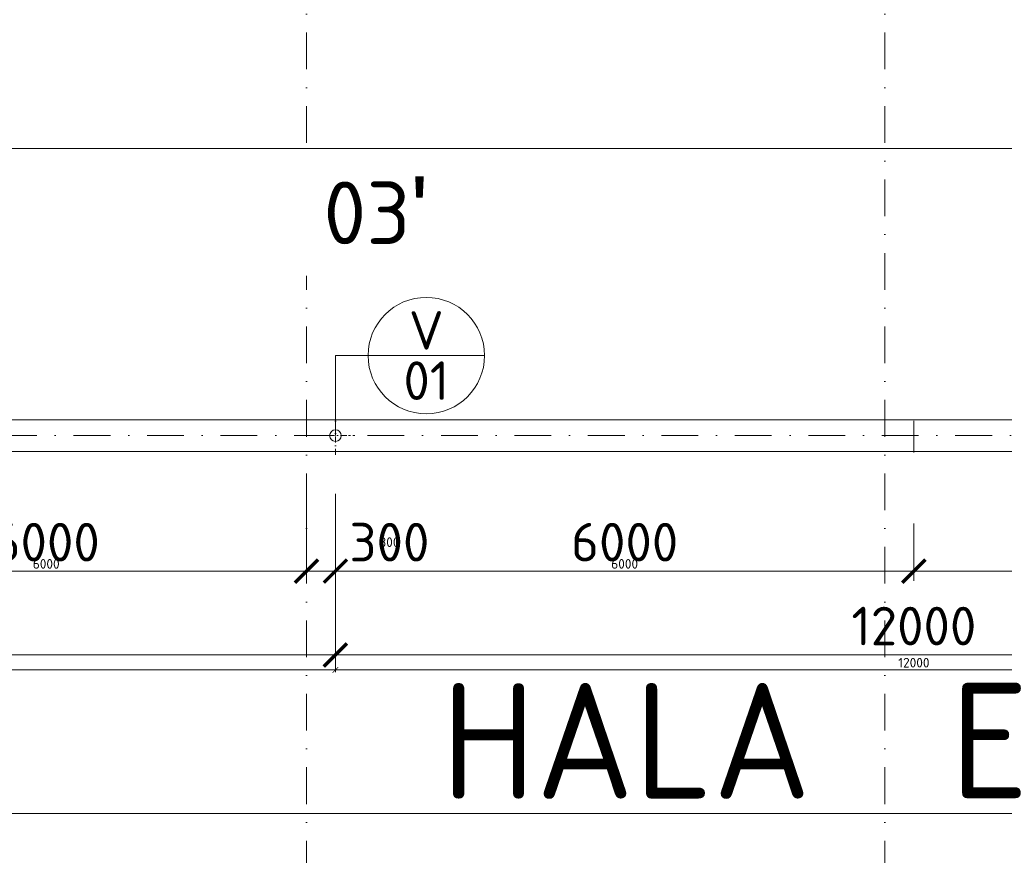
# Model space of a CAD drawing. Header units: millimetres. Extents: x -916886 to 3713765, y -2985421 to 1675785.
# Tile 116 of 256: x 27025 to 37238, y 245597 to 254264. Entities that reach past the tile are written whole.
import ezdxf
from ezdxf.enums import TextEntityAlignment as Align

# ---------------------------------------------------------------- set-up
doc = ezdxf.new("R2010")
doc.units = ezdxf.units.MM
doc.linetypes.add('CENTERX2', pattern=[101.6, 63.5, -12.7, 12.7, -12.7])
doc.linetypes.add('DASHDOT', pattern=[25.4, 12.7, -6.35, 0, -6.35])
doc.layers.get('Defpoints').update_dxf_attribs({"color": 8})
for name, color, linetype, lineweight in [('A99_N_kce-pohl', 1, 'Continuous', 9), ('A99_N_koty-200', 5, 'Continuous', 5), ('A99_N_koty-200 @ 200', 5, 'Continuous', 5), ('A99_N_koty-200 @ 50 (2)', 5, 'Continuous', 5), ('A99_N_txt-popis-200', 240, 'Continuous', 5), ('A99_N_znaceni 200', 5, 'Continuous', 5), ('A99_S_osy', 1, 'CENTERX2', 5)]:
    doc.layers.add(name, color=color, linetype=linetype, lineweight=lineweight)
doc.styles.add('A99_kota', font='isocpeur.ttf', dxfattribs={"height": 2})
doc.styles.add('A99_popis', font='isocpeur.ttf')
doc.styles.add('ad_popis 100', font='isocpeur.ttf', dxfattribs={"height": 200})
doc.dimstyles.new('A99_kota_200 new', dxfattribs={"dimscale": 200, "dimtxt": 2, "dimasz": 1.2, "dimexe": 0.5, "dimexo": 1.5, "dimgap": 0.5, "dimtad": 1, "dimdec": 0, "dimzin": 3, "dimdsep": 46, "dimtxsty": 'A99_kota', "dimblk": 'ARCHTICK', "dimcen": 2.5, "dimazin": 2, "dimtfac": 0.75, "dimtdec": 0, "dimtix": 1, "dimtmove": 2, "dimatfit": 0, "dimfxl": 0, "dimtolj": 1, "dimtzin": 0, "dimlwd": 5, "dimlwe": 5, "dimarcsym": 0})

# ---------------------------------------------------------------- blocks, each defined once
blk = doc.blocks.new('*U20')
at = {"color": 0, "linetype": 'ByBlock'}
blk.add_line((-3.02, 0), (3.02, 0), dxfattribs=at)
blk.add_circle((0, 0), 3.02, dxfattribs=at)
at = {"color": 0, "linetype": 'ByBlock', "style": 'A99_popis'}
for tag, p in [('KATEGORIE', (0, 1.31)), ('PRVEK', (0, -1.298))]:
    blk.add_attdef(tag, text='', height=2, dxfattribs=at).set_placement(p, align=Align.MIDDLE_CENTER)
blk = doc.blocks.new('_ArchTick')
at = {"color": 0, "linetype": 'ByBlock', "const_width": 0.15}
blk.add_lwpolyline([(-0.5, -0.5), (0.5, 0.5)], dxfattribs=at)
blk = doc.blocks.new('*D4131')
at = {"layer": 'A99_N_koty-200', "color": 0, "linetype": 'Continuous', "lineweight": 5, "transparency": 16777216}
for p, q in [((11930, 245230), (11930, 246130)), ((144620, 245230), (144620, 246130)), ((11930, 246030), (144620, 246030))]:
    blk.add_line(p, q, dxfattribs=at)
at = {"layer": 'Defpoints', "color": 0, "linetype": 'Continuous', "lineweight": 0, "transparency": 16777216}
for p in [(144620, 246030), (11930, 243905), (144620, 243905)]:
    blk.add_point(p, dxfattribs=at)
at = {"layer": 'A99_N_koty-200', "color": 0, "linetype": 'Continuous', "lineweight": 5, "transparency": 16777216, "xscale": 240, "yscale": 240, "zscale": 240, "rotation": 180}
blk.add_blockref('_ArchTick', (11930, 246030), dxfattribs=at)
at = {"layer": 'A99_N_koty-200', "color": 0, "linetype": 'Continuous', "lineweight": 5, "transparency": 16777216, "xscale": 240, "yscale": 240, "zscale": 240}
blk.add_blockref('_ArchTick', (144620, 246030), dxfattribs=at)
at = {"layer": 'A99_N_koty-200', "color": 0, "linetype": 'Continuous', "transparency": 16777216, "insert": (77020, 246330), "char_height": 400, "attachment_point": 5, "style": 'A99_kota'}
blk.add_mtext('\\A1;132690', dxfattribs=at)
blk = doc.blocks.new('*D4132')
at = {"layer": 'A99_N_koty-200', "color": 0, "linetype": 'Continuous', "lineweight": 5, "transparency": 16777216}
for p, q in [((11930, 245830), (11930, 246055)), ((144620, 245830), (144620, 246055)), ((11930, 246030), (144620, 246030))]:
    blk.add_line(p, q, dxfattribs=at)
at = {"layer": 'Defpoints', "color": 0, "linetype": 'Continuous', "lineweight": 0, "transparency": 16777216}
for p in [(144620, 246030), (11930, 243905), (144620, 243905)]:
    blk.add_point(p, dxfattribs=at)
at = {"layer": 'A99_N_koty-200', "color": 0, "linetype": 'Continuous', "lineweight": 5, "transparency": 16777216, "xscale": 60, "yscale": 60, "zscale": 60, "rotation": 180}
blk.add_blockref('_ArchTick', (11930, 246030), dxfattribs=at)
at = {"layer": 'A99_N_koty-200', "color": 0, "linetype": 'Continuous', "lineweight": 5, "transparency": 16777216, "xscale": 60, "yscale": 60, "zscale": 60}
blk.add_blockref('_ArchTick', (144620, 246030), dxfattribs=at)
at = {"layer": 'A99_N_koty-200', "color": 0, "linetype": 'Continuous', "transparency": 16777216, "insert": (78275, 246105), "char_height": 100, "attachment_point": 5, "style": 'A99_kota'}
blk.add_mtext('\\A1;132690', dxfattribs=at)
blk = doc.blocks.new('*D4206')
at = {"layer": 'A99_N_koty-200', "color": 0, "linetype": 'Continuous', "lineweight": 5, "transparency": 16777216}
for p, q in [((30000, 249345), (30000, 248445)), ((30300, 249345), (30300, 248445)), ((30000, 248545), (29760, 248545)), ((30000, 248545), (30300, 248545)), ((30300, 248545), (30540, 248545))]:
    blk.add_line(p, q, dxfattribs=at)
at = {"layer": 'Defpoints', "color": 0, "linetype": 'Continuous', "lineweight": 0, "transparency": 16777216}
for p in [(30300, 249950), (30000, 249830), (30300, 248545)]:
    blk.add_point(p, dxfattribs=at)
at = {"layer": 'A99_N_koty-200', "color": 0, "linetype": 'Continuous', "lineweight": 5, "transparency": 16777216, "xscale": 240, "yscale": 240, "zscale": 240}
blk.add_blockref('_ArchTick', (30000, 248545), dxfattribs=at)
at = {"layer": 'A99_N_koty-200', "color": 0, "linetype": 'Continuous', "lineweight": 5, "transparency": 16777216, "xscale": 240, "yscale": 240, "zscale": 240, "rotation": 180}
blk.add_blockref('_ArchTick', (30300, 248545), dxfattribs=at)
at = {"layer": 'A99_N_koty-200', "color": 0, "linetype": 'Continuous', "transparency": 16777216, "insert": (30860, 248845), "char_height": 400, "attachment_point": 5, "style": 'A99_kota'}
blk.add_mtext('\\A1;300', dxfattribs=at)
blk = doc.blocks.new('*D4207')
at = {"layer": 'A99_N_koty-200', "color": 0, "linetype": 'Continuous', "lineweight": 5, "transparency": 16777216}
for p, q in [((30000, 248745), (30000, 248520)), ((30300, 248745), (30300, 248520)), ((30000, 248545), (29940, 248545)), ((30000, 248545), (30300, 248545)), ((30300, 248545), (30360, 248545))]:
    blk.add_line(p, q, dxfattribs=at)
at = {"layer": 'Defpoints', "color": 0, "linetype": 'Continuous', "lineweight": 0, "transparency": 16777216}
for p in [(30300, 249950), (30000, 249830), (30300, 248545)]:
    blk.add_point(p, dxfattribs=at)
at = {"layer": 'A99_N_koty-200', "color": 0, "linetype": 'Continuous', "lineweight": 5, "transparency": 16777216, "xscale": 60, "yscale": 60, "zscale": 60}
blk.add_blockref('_ArchTick', (30000, 248545), dxfattribs=at)
at = {"layer": 'A99_N_koty-200', "color": 0, "linetype": 'Continuous', "lineweight": 5, "transparency": 16777216, "xscale": 60, "yscale": 60, "zscale": 60, "rotation": 180}
blk.add_blockref('_ArchTick', (30300, 248545), dxfattribs=at)
at = {"layer": 'A99_N_koty-200', "color": 0, "linetype": 'Continuous', "transparency": 16777216, "insert": (30860, 248845), "char_height": 100, "attachment_point": 5, "style": 'A99_kota'}
blk.add_mtext('\\A1;300', dxfattribs=at)
blk = doc.blocks.new('*D4209')
at = {"layer": 'A99_N_koty-200', "color": 0, "linetype": 'Continuous', "lineweight": 5, "transparency": 16777216}
for p, q in [((30300, 248475), (30300, 247575)), ((42300, 248475), (42300, 247575)), ((30300, 247675), (42300, 247675))]:
    blk.add_line(p, q, dxfattribs=at)
at = {"layer": 'Defpoints', "color": 0, "linetype": 'Continuous', "lineweight": 0, "transparency": 16777216}
for p in [(30300, 249950), (42300, 249950), (42300, 247675)]:
    blk.add_point(p, dxfattribs=at)
at = {"layer": 'A99_N_koty-200', "color": 0, "linetype": 'Continuous', "lineweight": 5, "transparency": 16777216, "xscale": 240, "yscale": 240, "zscale": 240, "rotation": 180}
blk.add_blockref('_ArchTick', (30300, 247675), dxfattribs=at)
at = {"layer": 'A99_N_koty-200', "color": 0, "linetype": 'Continuous', "lineweight": 5, "transparency": 16777216, "xscale": 240, "yscale": 240, "zscale": 240}
blk.add_blockref('_ArchTick', (42300, 247675), dxfattribs=at)
at = {"layer": 'A99_N_koty-200', "color": 0, "linetype": 'Continuous', "transparency": 16777216, "insert": (36300, 247975), "char_height": 400, "attachment_point": 5, "style": 'A99_kota'}
blk.add_mtext('\\A1;12000', dxfattribs=at)
blk = doc.blocks.new('*D4210')
at = {"layer": 'A99_N_koty-200', "color": 0, "linetype": 'Continuous', "lineweight": 5, "transparency": 16777216}
for p, q in [((30300, 247720), (30300, 247495)), ((42300, 247720), (42300, 247495)), ((30300, 247520), (42300, 247520))]:
    blk.add_line(p, q, dxfattribs=at)
at = {"layer": 'Defpoints', "color": 0, "linetype": 'Continuous', "lineweight": 0, "transparency": 16777216}
for p in [(30300, 249950), (42300, 249950), (42300, 247520)]:
    blk.add_point(p, dxfattribs=at)
at = {"layer": 'A99_N_koty-200', "color": 0, "linetype": 'Continuous', "lineweight": 5, "transparency": 16777216, "xscale": 60, "yscale": 60, "zscale": 60, "rotation": 180}
blk.add_blockref('_ArchTick', (30300, 247520), dxfattribs=at)
at = {"layer": 'A99_N_koty-200', "color": 0, "linetype": 'Continuous', "lineweight": 5, "transparency": 16777216, "xscale": 60, "yscale": 60, "zscale": 60}
blk.add_blockref('_ArchTick', (42300, 247520), dxfattribs=at)
at = {"layer": 'A99_N_koty-200', "color": 0, "linetype": 'Continuous', "transparency": 16777216, "insert": (36300, 247595), "char_height": 100, "attachment_point": 5, "style": 'A99_kota'}
blk.add_mtext('\\A1;12000', dxfattribs=at)
blk = doc.blocks.new('*D4212')
at = {"layer": 'A99_N_koty-200', "color": 0, "linetype": 'Continuous', "lineweight": 5, "transparency": 16777216}
for p, q in [((30300, 249040), (30300, 248445)), ((36300, 249040), (36300, 248445)), ((30300, 248545), (36300, 248545))]:
    blk.add_line(p, q, dxfattribs=at)
at = {"layer": 'Defpoints', "color": 0, "linetype": 'Continuous', "lineweight": 0, "transparency": 16777216}
for p in [(30300, 249340), (36300, 249340), (36300, 248545)]:
    blk.add_point(p, dxfattribs=at)
at = {"layer": 'A99_N_koty-200', "color": 0, "linetype": 'Continuous', "lineweight": 5, "transparency": 16777216, "xscale": 240, "yscale": 240, "zscale": 240, "rotation": 180}
blk.add_blockref('_ArchTick', (30300, 248545), dxfattribs=at)
at = {"layer": 'A99_N_koty-200', "color": 0, "linetype": 'Continuous', "lineweight": 5, "transparency": 16777216, "xscale": 240, "yscale": 240, "zscale": 240}
blk.add_blockref('_ArchTick', (36300, 248545), dxfattribs=at)
at = {"layer": 'A99_N_koty-200', "color": 0, "linetype": 'Continuous', "transparency": 16777216, "insert": (33300, 248845), "char_height": 400, "attachment_point": 5, "style": 'A99_kota'}
blk.add_mtext('\\A1;6000', dxfattribs=at)
blk = doc.blocks.new('*D4213')
at = {"layer": 'A99_N_koty-200', "color": 0, "linetype": 'Continuous', "lineweight": 5, "transparency": 16777216}
for p, q in [((30300, 248745), (30300, 248520)), ((36300, 248745), (36300, 248520)), ((30300, 248545), (36300, 248545))]:
    blk.add_line(p, q, dxfattribs=at)
at = {"layer": 'Defpoints', "color": 0, "linetype": 'Continuous', "lineweight": 0, "transparency": 16777216}
for p in [(30300, 249340), (36300, 249340), (36300, 248545)]:
    blk.add_point(p, dxfattribs=at)
at = {"layer": 'A99_N_koty-200', "color": 0, "linetype": 'Continuous', "lineweight": 5, "transparency": 16777216, "xscale": 60, "yscale": 60, "zscale": 60, "rotation": 180}
blk.add_blockref('_ArchTick', (30300, 248545), dxfattribs=at)
at = {"layer": 'A99_N_koty-200', "color": 0, "linetype": 'Continuous', "lineweight": 5, "transparency": 16777216, "xscale": 60, "yscale": 60, "zscale": 60}
blk.add_blockref('_ArchTick', (36300, 248545), dxfattribs=at)
at = {"layer": 'A99_N_koty-200', "color": 0, "linetype": 'Continuous', "transparency": 16777216, "insert": (33300, 248620), "char_height": 100, "attachment_point": 5, "style": 'A99_kota'}
blk.add_mtext('\\A1;6000', dxfattribs=at)
blk = doc.blocks.new('*D4215')
at = {"layer": 'A99_N_koty-200', "color": 0, "linetype": 'Continuous', "lineweight": 5, "transparency": 16777216}
for p, q in [((36300, 249040), (36300, 248445)), ((42300, 249040), (42300, 248445)), ((42300, 248545), (36300, 248545))]:
    blk.add_line(p, q, dxfattribs=at)
at = {"layer": 'Defpoints', "color": 0, "linetype": 'Continuous', "lineweight": 0, "transparency": 16777216}
for p in [(36300, 249340), (42300, 249340), (36300, 248545)]:
    blk.add_point(p, dxfattribs=at)
at = {"layer": 'A99_N_koty-200', "color": 0, "linetype": 'Continuous', "lineweight": 5, "transparency": 16777216, "xscale": 240, "yscale": 240, "zscale": 240, "rotation": 180}
blk.add_blockref('_ArchTick', (36300, 248545), dxfattribs=at)
at = {"layer": 'A99_N_koty-200', "color": 0, "linetype": 'Continuous', "lineweight": 5, "transparency": 16777216, "xscale": 240, "yscale": 240, "zscale": 240}
blk.add_blockref('_ArchTick', (42300, 248545), dxfattribs=at)
at = {"layer": 'A99_N_koty-200', "color": 0, "linetype": 'Continuous', "transparency": 16777216, "insert": (39300, 248845), "char_height": 400, "attachment_point": 5, "style": 'A99_kota'}
blk.add_mtext('\\A1;6000', dxfattribs=at)
blk = doc.blocks.new('*D4216')
at = {"layer": 'A99_N_koty-200', "color": 0, "linetype": 'Continuous', "lineweight": 5, "transparency": 16777216}
for p, q in [((36300, 248745), (36300, 248520)), ((42300, 248745), (42300, 248520)), ((42300, 248545), (36300, 248545))]:
    blk.add_line(p, q, dxfattribs=at)
at = {"layer": 'Defpoints', "color": 0, "linetype": 'Continuous', "lineweight": 0, "transparency": 16777216}
for p in [(36300, 249340), (42300, 249340), (36300, 248545)]:
    blk.add_point(p, dxfattribs=at)
at = {"layer": 'A99_N_koty-200', "color": 0, "linetype": 'Continuous', "lineweight": 5, "transparency": 16777216, "xscale": 60, "yscale": 60, "zscale": 60, "rotation": 180}
blk.add_blockref('_ArchTick', (36300, 248545), dxfattribs=at)
at = {"layer": 'A99_N_koty-200', "color": 0, "linetype": 'Continuous', "lineweight": 5, "transparency": 16777216, "xscale": 60, "yscale": 60, "zscale": 60}
blk.add_blockref('_ArchTick', (42300, 248545), dxfattribs=at)
at = {"layer": 'A99_N_koty-200', "color": 0, "linetype": 'Continuous', "transparency": 16777216, "insert": (39300, 248620), "char_height": 100, "attachment_point": 5, "style": 'A99_kota'}
blk.add_mtext('\\A1;6000', dxfattribs=at)
blk = doc.blocks.new('*D4278')
at = {"layer": 'A99_N_koty-200', "color": 0, "linetype": 'Continuous', "lineweight": 5, "transparency": 16777216}
for p, q in [((18300, 248475), (18300, 247575)), ((30300, 248475), (30300, 247575)), ((18300, 247675), (30300, 247675))]:
    blk.add_line(p, q, dxfattribs=at)
at = {"layer": 'Defpoints', "color": 0, "linetype": 'Continuous', "lineweight": 0, "transparency": 16777216}
for p in [(18300, 249950), (30300, 249950), (30300, 247675)]:
    blk.add_point(p, dxfattribs=at)
at = {"layer": 'A99_N_koty-200', "color": 0, "linetype": 'Continuous', "lineweight": 5, "transparency": 16777216, "xscale": 240, "yscale": 240, "zscale": 240, "rotation": 180}
blk.add_blockref('_ArchTick', (18300, 247675), dxfattribs=at)
at = {"layer": 'A99_N_koty-200', "color": 0, "linetype": 'Continuous', "lineweight": 5, "transparency": 16777216, "xscale": 240, "yscale": 240, "zscale": 240}
blk.add_blockref('_ArchTick', (30300, 247675), dxfattribs=at)
at = {"layer": 'A99_N_koty-200', "color": 0, "linetype": 'Continuous', "transparency": 16777216, "insert": (24740, 247975), "char_height": 400, "attachment_point": 5, "style": 'A99_kota'}
blk.add_mtext('\\A1;12000', dxfattribs=at)
blk = doc.blocks.new('*D4279')
at = {"layer": 'A99_N_koty-200', "color": 0, "linetype": 'Continuous', "lineweight": 5, "transparency": 16777216}
for p, q in [((18300, 247720), (18300, 247495)), ((30300, 247720), (30300, 247495)), ((18300, 247520), (30300, 247520))]:
    blk.add_line(p, q, dxfattribs=at)
at = {"layer": 'Defpoints', "color": 0, "linetype": 'Continuous', "lineweight": 0, "transparency": 16777216}
for p in [(18300, 249950), (30300, 249950), (30300, 247520)]:
    blk.add_point(p, dxfattribs=at)
at = {"layer": 'A99_N_koty-200', "color": 0, "linetype": 'Continuous', "lineweight": 5, "transparency": 16777216, "xscale": 60, "yscale": 60, "zscale": 60, "rotation": 180}
blk.add_blockref('_ArchTick', (18300, 247520), dxfattribs=at)
at = {"layer": 'A99_N_koty-200', "color": 0, "linetype": 'Continuous', "lineweight": 5, "transparency": 16777216, "xscale": 60, "yscale": 60, "zscale": 60}
blk.add_blockref('_ArchTick', (30300, 247520), dxfattribs=at)
at = {"layer": 'A99_N_koty-200', "color": 0, "linetype": 'Continuous', "transparency": 16777216, "insert": (24300, 247595), "char_height": 100, "attachment_point": 5, "style": 'A99_kota'}
blk.add_mtext('\\A1;12000', dxfattribs=at)
blk = doc.blocks.new('*D4284')
at = {"layer": 'A99_N_koty-200', "color": 0, "linetype": 'Continuous', "lineweight": 5, "transparency": 16777216}
for p, q in [((24300, 249040), (24300, 248445)), ((30300, 249040), (30300, 248445)), ((30300, 248545), (24300, 248545))]:
    blk.add_line(p, q, dxfattribs=at)
at = {"layer": 'Defpoints', "color": 0, "linetype": 'Continuous', "lineweight": 0, "transparency": 16777216}
for p in [(24300, 249340), (30300, 249340), (24300, 248545)]:
    blk.add_point(p, dxfattribs=at)
at = {"layer": 'A99_N_koty-200', "color": 0, "linetype": 'Continuous', "lineweight": 5, "transparency": 16777216, "xscale": 240, "yscale": 240, "zscale": 240, "rotation": 180}
blk.add_blockref('_ArchTick', (24300, 248545), dxfattribs=at)
at = {"layer": 'A99_N_koty-200', "color": 0, "linetype": 'Continuous', "lineweight": 5, "transparency": 16777216, "xscale": 240, "yscale": 240, "zscale": 240}
blk.add_blockref('_ArchTick', (30300, 248545), dxfattribs=at)
at = {"layer": 'A99_N_koty-200', "color": 0, "linetype": 'Continuous', "transparency": 16777216, "insert": (27300, 248845), "char_height": 400, "attachment_point": 5, "style": 'A99_kota'}
blk.add_mtext('\\A1;6000', dxfattribs=at)
blk = doc.blocks.new('*D4285')
at = {"layer": 'A99_N_koty-200', "color": 0, "linetype": 'Continuous', "lineweight": 5, "transparency": 16777216}
for p, q in [((24300, 248745), (24300, 248520)), ((30300, 248745), (30300, 248520)), ((30300, 248545), (24300, 248545))]:
    blk.add_line(p, q, dxfattribs=at)
at = {"layer": 'Defpoints', "color": 0, "linetype": 'Continuous', "lineweight": 0, "transparency": 16777216}
for p in [(24300, 249340), (30300, 249340), (24300, 248545)]:
    blk.add_point(p, dxfattribs=at)
at = {"layer": 'A99_N_koty-200', "color": 0, "linetype": 'Continuous', "lineweight": 5, "transparency": 16777216, "xscale": 60, "yscale": 60, "zscale": 60, "rotation": 180}
blk.add_blockref('_ArchTick', (24300, 248545), dxfattribs=at)
at = {"layer": 'A99_N_koty-200', "color": 0, "linetype": 'Continuous', "lineweight": 5, "transparency": 16777216, "xscale": 60, "yscale": 60, "zscale": 60}
blk.add_blockref('_ArchTick', (30300, 248545), dxfattribs=at)
at = {"layer": 'A99_N_koty-200', "color": 0, "linetype": 'Continuous', "transparency": 16777216, "insert": (27300, 248620), "char_height": 100, "attachment_point": 5, "style": 'A99_kota'}
blk.add_mtext('\\A1;6000', dxfattribs=at)
blk = doc.blocks.new('*D4287')
at = {"layer": 'A99_N_koty-200', "color": 0, "linetype": 'Continuous', "lineweight": 5, "transparency": 16777216}
for p, q in [((30300, 249040), (30300, 248445)), ((36300, 249040), (36300, 248445)), ((30300, 248545), (36300, 248545))]:
    blk.add_line(p, q, dxfattribs=at)
at = {"layer": 'Defpoints', "color": 0, "linetype": 'Continuous', "lineweight": 0, "transparency": 16777216}
for p in [(30300, 249340), (36300, 249340), (36300, 248545)]:
    blk.add_point(p, dxfattribs=at)
at = {"layer": 'A99_N_koty-200', "color": 0, "linetype": 'Continuous', "lineweight": 5, "transparency": 16777216, "xscale": 240, "yscale": 240, "zscale": 240, "rotation": 180}
blk.add_blockref('_ArchTick', (30300, 248545), dxfattribs=at)
at = {"layer": 'A99_N_koty-200', "color": 0, "linetype": 'Continuous', "lineweight": 5, "transparency": 16777216, "xscale": 240, "yscale": 240, "zscale": 240}
blk.add_blockref('_ArchTick', (36300, 248545), dxfattribs=at)
at = {"layer": 'A99_N_koty-200', "color": 0, "linetype": 'Continuous', "transparency": 16777216, "insert": (33300, 248845), "char_height": 400, "attachment_point": 5, "style": 'A99_kota'}
blk.add_mtext('\\A1;6000', dxfattribs=at)
blk = doc.blocks.new('*D4288')
at = {"layer": 'A99_N_koty-200', "color": 0, "linetype": 'Continuous', "lineweight": 5, "transparency": 16777216}
for p, q in [((30300, 248745), (30300, 248520)), ((36300, 248745), (36300, 248520)), ((30300, 248545), (36300, 248545))]:
    blk.add_line(p, q, dxfattribs=at)
at = {"layer": 'Defpoints', "color": 0, "linetype": 'Continuous', "lineweight": 0, "transparency": 16777216}
for p in [(30300, 249340), (36300, 249340), (36300, 248545)]:
    blk.add_point(p, dxfattribs=at)
at = {"layer": 'A99_N_koty-200', "color": 0, "linetype": 'Continuous', "lineweight": 5, "transparency": 16777216, "xscale": 60, "yscale": 60, "zscale": 60, "rotation": 180}
blk.add_blockref('_ArchTick', (30300, 248545), dxfattribs=at)
at = {"layer": 'A99_N_koty-200', "color": 0, "linetype": 'Continuous', "lineweight": 5, "transparency": 16777216, "xscale": 60, "yscale": 60, "zscale": 60}
blk.add_blockref('_ArchTick', (36300, 248545), dxfattribs=at)
at = {"layer": 'A99_N_koty-200', "color": 0, "linetype": 'Continuous', "transparency": 16777216, "insert": (33300, 248620), "char_height": 100, "attachment_point": 5, "style": 'A99_kota'}
blk.add_mtext('\\A1;6000', dxfattribs=at)
blk = doc.blocks.new('*D4290')
at = {"layer": 'A99_N_koty-200', "color": 0, "linetype": 'Continuous', "lineweight": 5, "transparency": 16777216}
for p, q in [((36300, 249040), (36300, 248445)), ((42300, 249040), (42300, 248445)), ((42300, 248545), (36300, 248545))]:
    blk.add_line(p, q, dxfattribs=at)
at = {"layer": 'Defpoints', "color": 0, "linetype": 'Continuous', "lineweight": 0, "transparency": 16777216}
for p in [(36300, 249340), (42300, 249340), (36300, 248545)]:
    blk.add_point(p, dxfattribs=at)
at = {"layer": 'A99_N_koty-200', "color": 0, "linetype": 'Continuous', "lineweight": 5, "transparency": 16777216, "xscale": 240, "yscale": 240, "zscale": 240, "rotation": 180}
blk.add_blockref('_ArchTick', (36300, 248545), dxfattribs=at)
at = {"layer": 'A99_N_koty-200', "color": 0, "linetype": 'Continuous', "lineweight": 5, "transparency": 16777216, "xscale": 240, "yscale": 240, "zscale": 240}
blk.add_blockref('_ArchTick', (42300, 248545), dxfattribs=at)
at = {"layer": 'A99_N_koty-200', "color": 0, "linetype": 'Continuous', "transparency": 16777216, "insert": (39300, 248845), "char_height": 400, "attachment_point": 5, "style": 'A99_kota'}
blk.add_mtext('\\A1;6000', dxfattribs=at)
blk = doc.blocks.new('*D4291')
at = {"layer": 'A99_N_koty-200', "color": 0, "linetype": 'Continuous', "lineweight": 5, "transparency": 16777216}
for p, q in [((36300, 248745), (36300, 248520)), ((42300, 248745), (42300, 248520)), ((42300, 248545), (36300, 248545))]:
    blk.add_line(p, q, dxfattribs=at)
at = {"layer": 'Defpoints', "color": 0, "linetype": 'Continuous', "lineweight": 0, "transparency": 16777216}
for p in [(36300, 249340), (42300, 249340), (36300, 248545)]:
    blk.add_point(p, dxfattribs=at)
at = {"layer": 'A99_N_koty-200', "color": 0, "linetype": 'Continuous', "lineweight": 5, "transparency": 16777216, "xscale": 60, "yscale": 60, "zscale": 60, "rotation": 180}
blk.add_blockref('_ArchTick', (36300, 248545), dxfattribs=at)
at = {"layer": 'A99_N_koty-200', "color": 0, "linetype": 'Continuous', "lineweight": 5, "transparency": 16777216, "xscale": 60, "yscale": 60, "zscale": 60}
blk.add_blockref('_ArchTick', (42300, 248545), dxfattribs=at)
at = {"layer": 'A99_N_koty-200', "color": 0, "linetype": 'Continuous', "transparency": 16777216, "insert": (39300, 248620), "char_height": 100, "attachment_point": 5, "style": 'A99_kota'}
blk.add_mtext('\\A1;6000', dxfattribs=at)
blk = doc.blocks.new('*D4356')
at = {"layer": 'A99_N_koty-200', "color": 0, "linetype": 'Continuous', "lineweight": 5, "transparency": 16777216}
for p, q in [((5860, 252928), (5860, 253028)), ((150690, 252928), (150690, 253028)), ((5860, 252928), (150690, 252928))]:
    blk.add_line(p, q, dxfattribs=at)
at = {"layer": 'Defpoints', "color": 0, "linetype": 'Continuous', "lineweight": 0, "transparency": 16777216}
for p in [(5860, 252928), (150690, 252928), (150690, 252928)]:
    blk.add_point(p, dxfattribs=at)
at = {"layer": 'A99_N_koty-200', "color": 0, "linetype": 'Continuous', "lineweight": 5, "transparency": 16777216, "xscale": 240, "yscale": 240, "zscale": 240, "rotation": 180}
blk.add_blockref('_ArchTick', (5860, 252928), dxfattribs=at)
at = {"layer": 'A99_N_koty-200', "color": 0, "linetype": 'Continuous', "lineweight": 5, "transparency": 16777216, "xscale": 240, "yscale": 240, "zscale": 240}
blk.add_blockref('_ArchTick', (150690, 252928), dxfattribs=at)
at = {"layer": 'A99_N_koty-200', "color": 0, "linetype": 'Continuous', "transparency": 16777216, "insert": (79415, 253228), "char_height": 400, "attachment_point": 5, "style": 'A99_kota'}
blk.add_mtext('\\A1;144830', dxfattribs=at)
blk = doc.blocks.new('*D4357')
at = {"layer": 'A99_N_koty-200', "color": 0, "linetype": 'Continuous', "lineweight": 5, "transparency": 16777216}
for p, q in [((5860, 252928), (5860, 252953)), ((5860, 252928), (150690, 252928)), ((150690, 252928), (150690, 252953))]:
    blk.add_line(p, q, dxfattribs=at)
at = {"layer": 'Defpoints', "color": 0, "linetype": 'Continuous', "lineweight": 0, "transparency": 16777216}
for p in [(5860, 252928), (150690, 252928), (150690, 252928)]:
    blk.add_point(p, dxfattribs=at)
at = {"layer": 'A99_N_koty-200', "color": 0, "linetype": 'Continuous', "lineweight": 5, "transparency": 16777216, "xscale": 60, "yscale": 60, "zscale": 60, "rotation": 180}
blk.add_blockref('_ArchTick', (5860, 252928), dxfattribs=at)
at = {"layer": 'A99_N_koty-200', "color": 0, "linetype": 'Continuous', "lineweight": 5, "transparency": 16777216, "xscale": 60, "yscale": 60, "zscale": 60}
blk.add_blockref('_ArchTick', (150690, 252928), dxfattribs=at)
at = {"layer": 'A99_N_koty-200', "color": 0, "linetype": 'Continuous', "transparency": 16777216, "insert": (78275, 253003), "char_height": 100, "attachment_point": 5, "style": 'A99_kota'}
blk.add_mtext('\\A1;144830', dxfattribs=at)
blk = doc.blocks.new('*U5087')
at = {"layer": 'A99_N_koty-200 @ 200', "linetype": 'Continuous'}
dim = blk.add_linear_dim(base=(144620, 246030), p1=(11930, 243905), p2=(144620, 243905), dimstyle='A99_kota_200 new', override={"dimscale": 200, "dimtix": 1, "dimtofl": 1, "dimtmove": 2, "dimatfit": 0}, dxfattribs=at)
dim.commit()
dim.dimension.update_dxf_attribs({"geometry": '*D4131', "text_midpoint": (77020, 246330), "dimtype": 128})
at = {"layer": 'A99_N_koty-200 @ 50 (2)', "linetype": 'Continuous'}
dim = blk.add_linear_dim(base=(144620, 246030), p1=(11930, 243905), p2=(144620, 243905), dimstyle='A99_kota_200 new', override={"dimscale": 50, "dimtix": 1, "dimtofl": 1, "dimtmove": 2, "dimatfit": 0}, dxfattribs=at)
dim.commit()
dim.dimension.update_dxf_attribs({"geometry": '*D4132', "text_midpoint": (78275, 246105)})
blk = doc.blocks.new('*U5112')
at = {"layer": 'A99_N_koty-200 @ 200', "linetype": 'Continuous'}
dim = blk.add_linear_dim(base=(30300, 248545), p1=(30000, 249830), p2=(30300, 249950), dimstyle='A99_kota_200 new', override={"dimscale": 200, "dimtix": 1, "dimtofl": 1, "dimtmove": 2, "dimatfit": 0}, dxfattribs=at)
dim.commit()
dim.dimension.update_dxf_attribs({"geometry": '*D4206', "text_midpoint": (30860, 248845), "dimtype": 128})
at = {"layer": 'A99_N_koty-200 @ 50 (2)', "linetype": 'Continuous'}
dim = blk.add_linear_dim(base=(30300, 248545), p1=(30000, 249830), p2=(30300, 249950), dimstyle='A99_kota_200 new', override={"dimscale": 50, "dimtix": 1, "dimtofl": 1, "dimtmove": 2, "dimatfit": 0}, dxfattribs=at)
dim.commit()
dim.dimension.update_dxf_attribs({"geometry": '*D4207', "text_midpoint": (30860, 248845), "dimtype": 128})
blk = doc.blocks.new('*U5113')
at = {"layer": 'A99_N_koty-200 @ 200', "linetype": 'Continuous'}
dim = blk.add_linear_dim(base=(42300, 247675), p1=(30300, 249950), p2=(42300, 249950), dimstyle='A99_kota_200 new', override={"dimscale": 200, "dimtix": 1, "dimtofl": 1, "dimtmove": 2, "dimatfit": 0}, dxfattribs=at)
dim.commit()
dim.dimension.update_dxf_attribs({"geometry": '*D4209', "text_midpoint": (36300, 247975)})
at = {"layer": 'A99_N_koty-200 @ 50 (2)', "linetype": 'Continuous'}
dim = blk.add_linear_dim(base=(42300, 247520), p1=(30300, 249950), p2=(42300, 249950), dimstyle='A99_kota_200 new', override={"dimscale": 50, "dimtix": 1, "dimtofl": 1, "dimtmove": 2, "dimatfit": 0}, dxfattribs=at)
dim.commit()
dim.dimension.update_dxf_attribs({"geometry": '*D4210', "text_midpoint": (36300, 247595)})
blk = doc.blocks.new('*U5114')
at = {"layer": 'A99_N_koty-200 @ 200', "linetype": 'Continuous'}
dim = blk.add_linear_dim(base=(36300, 248545), p1=(30300, 249340), p2=(36300, 249340), dimstyle='A99_kota_200 new', override={"dimscale": 200, "dimtix": 1, "dimtofl": 1, "dimtmove": 2, "dimatfit": 0}, dxfattribs=at)
dim.commit()
dim.dimension.update_dxf_attribs({"geometry": '*D4212', "text_midpoint": (33300, 248845)})
at = {"layer": 'A99_N_koty-200 @ 50 (2)', "linetype": 'Continuous'}
dim = blk.add_linear_dim(base=(36300, 248545), p1=(30300, 249340), p2=(36300, 249340), dimstyle='A99_kota_200 new', override={"dimscale": 50, "dimtix": 1, "dimtofl": 1, "dimtmove": 2, "dimatfit": 0}, dxfattribs=at)
dim.commit()
dim.dimension.update_dxf_attribs({"geometry": '*D4213', "text_midpoint": (33300, 248620)})
blk = doc.blocks.new('*U5115')
at = {"layer": 'A99_N_koty-200 @ 200', "linetype": 'Continuous'}
dim = blk.add_linear_dim(base=(36300, 248545), p1=(42300, 249340), p2=(36300, 249340), angle=180, dimstyle='A99_kota_200 new', override={"dimscale": 200, "dimtix": 1, "dimtofl": 1, "dimtmove": 2, "dimatfit": 0}, dxfattribs=at)
dim.commit()
dim.dimension.update_dxf_attribs({"geometry": '*D4215', "text_midpoint": (39300, 248845)})
at = {"layer": 'A99_N_koty-200 @ 50 (2)', "linetype": 'Continuous'}
dim = blk.add_linear_dim(base=(36300, 248545), p1=(42300, 249340), p2=(36300, 249340), angle=180, dimstyle='A99_kota_200 new', override={"dimscale": 50, "dimtix": 1, "dimtofl": 1, "dimtmove": 2, "dimatfit": 0}, dxfattribs=at)
dim.commit()
dim.dimension.update_dxf_attribs({"geometry": '*D4216', "text_midpoint": (39300, 248620)})
blk = doc.blocks.new('*U5136')
at = {"layer": 'A99_N_koty-200 @ 200', "linetype": 'Continuous'}
dim = blk.add_linear_dim(base=(30300, 247675), p1=(18300, 249950), p2=(30300, 249950), dimstyle='A99_kota_200 new', override={"dimscale": 200, "dimtix": 1, "dimtofl": 1, "dimtmove": 2, "dimatfit": 0}, dxfattribs=at)
dim.commit()
dim.dimension.update_dxf_attribs({"geometry": '*D4278', "text_midpoint": (24740, 247975), "dimtype": 128})
at = {"layer": 'A99_N_koty-200 @ 50 (2)', "linetype": 'Continuous'}
dim = blk.add_linear_dim(base=(30300, 247520), p1=(18300, 249950), p2=(30300, 249950), dimstyle='A99_kota_200 new', override={"dimscale": 50, "dimtix": 1, "dimtofl": 1, "dimtmove": 2, "dimatfit": 0}, dxfattribs=at)
dim.commit()
dim.dimension.update_dxf_attribs({"geometry": '*D4279', "text_midpoint": (24300, 247595)})
blk = doc.blocks.new('*U5138')
at = {"layer": 'A99_N_koty-200 @ 200', "linetype": 'Continuous'}
dim = blk.add_linear_dim(base=(24300, 248545), p1=(30300, 249340), p2=(24300, 249340), angle=180, dimstyle='A99_kota_200 new', override={"dimscale": 200, "dimtix": 1, "dimtofl": 1, "dimtmove": 2, "dimatfit": 0}, dxfattribs=at)
dim.commit()
dim.dimension.update_dxf_attribs({"geometry": '*D4284', "text_midpoint": (27300, 248845)})
at = {"layer": 'A99_N_koty-200 @ 50 (2)', "linetype": 'Continuous'}
dim = blk.add_linear_dim(base=(24300, 248545), p1=(30300, 249340), p2=(24300, 249340), angle=180, dimstyle='A99_kota_200 new', override={"dimscale": 50, "dimtix": 1, "dimtofl": 1, "dimtmove": 2, "dimatfit": 0}, dxfattribs=at)
dim.commit()
dim.dimension.update_dxf_attribs({"geometry": '*D4285', "text_midpoint": (27300, 248620)})
blk = doc.blocks.new('*U5139')
at = {"layer": 'A99_N_koty-200 @ 200', "linetype": 'Continuous'}
dim = blk.add_linear_dim(base=(36300, 248545), p1=(30300, 249340), p2=(36300, 249340), dimstyle='A99_kota_200 new', override={"dimscale": 200, "dimtix": 1, "dimtofl": 1, "dimtmove": 2, "dimatfit": 0}, dxfattribs=at)
dim.commit()
dim.dimension.update_dxf_attribs({"geometry": '*D4287', "text_midpoint": (33300, 248845)})
at = {"layer": 'A99_N_koty-200 @ 50 (2)', "linetype": 'Continuous'}
dim = blk.add_linear_dim(base=(36300, 248545), p1=(30300, 249340), p2=(36300, 249340), dimstyle='A99_kota_200 new', override={"dimscale": 50, "dimtix": 1, "dimtofl": 1, "dimtmove": 2, "dimatfit": 0}, dxfattribs=at)
dim.commit()
dim.dimension.update_dxf_attribs({"geometry": '*D4288', "text_midpoint": (33300, 248620)})
blk = doc.blocks.new('*U5140')
at = {"layer": 'A99_N_koty-200 @ 200', "linetype": 'Continuous'}
dim = blk.add_linear_dim(base=(36300, 248545), p1=(42300, 249340), p2=(36300, 249340), angle=180, dimstyle='A99_kota_200 new', override={"dimscale": 200, "dimtix": 1, "dimtofl": 1, "dimtmove": 2, "dimatfit": 0}, dxfattribs=at)
dim.commit()
dim.dimension.update_dxf_attribs({"geometry": '*D4290', "text_midpoint": (39300, 248845)})
at = {"layer": 'A99_N_koty-200 @ 50 (2)', "linetype": 'Continuous'}
dim = blk.add_linear_dim(base=(36300, 248545), p1=(42300, 249340), p2=(36300, 249340), angle=180, dimstyle='A99_kota_200 new', override={"dimscale": 50, "dimtix": 1, "dimtofl": 1, "dimtmove": 2, "dimatfit": 0}, dxfattribs=at)
dim.commit()
dim.dimension.update_dxf_attribs({"geometry": '*D4291', "text_midpoint": (39300, 248620)})
blk = doc.blocks.new('*U5162')
at = {"layer": 'A99_N_koty-200 @ 200', "linetype": 'Continuous'}
dim = blk.add_linear_dim(base=(150690, 252928.1), p1=(5860, 252928.1), p2=(150690, 252928.1), dimstyle='A99_kota_200 new', override={"dimscale": 200, "dimtix": 1, "dimtofl": 1, "dimtmove": 2, "dimatfit": 0}, dxfattribs=at)
dim.commit()
dim.dimension.update_dxf_attribs({"geometry": '*D4356', "text_midpoint": (79415, 253228.1), "dimtype": 128})
at = {"layer": 'A99_N_koty-200 @ 50 (2)', "linetype": 'Continuous'}
dim = blk.add_linear_dim(base=(150690, 252928.1), p1=(5860, 252928.1), p2=(150690, 252928.1), dimstyle='A99_kota_200 new', override={"dimscale": 50, "dimtix": 1, "dimtofl": 1, "dimtmove": 2, "dimatfit": 0}, dxfattribs=at)
dim.commit()
dim.dimension.update_dxf_attribs({"geometry": '*D4357', "text_midpoint": (78275, 253003.1)})

msp = doc.modelspace()

# ---------------------------------------------------------------- linework, layer by layer
at = {"layer": 'A99_N_kce-pohl', "linetype": 'DASHDOT', "lineweight": 5, "ltscale": 5}
for points in [[(30300, 249750), (30300, 250150)], [(30100, 249950), (30500, 249950)]]:
    msp.add_lwpolyline(points, dxfattribs=at)
at = {"layer": 'A99_N_kce-pohl', "linetype": 'Continuous', "ltscale": 25}
msp.add_lwpolyline([(150690, 250115), (150690, 249785), (6000, 249785), (6000, 250115)], close=True, dxfattribs=at)
at = {"layer": 'A99_N_kce-pohl', "color": 1, "linetype": 'Continuous', "lineweight": 5}
msp.add_lwpolyline([(36300, 249775), (36300, 250105)], dxfattribs=at)
at = {"layer": 'A99_N_kce-pohl', "linetype": 'Continuous'}
msp.add_circle((30300, 249950), 60, dxfattribs=at)
at = {"layer": 'A99_N_znaceni 200'}
for points in [[(30638.5, 250780), (30300, 250780)], [(30300, 249950), (30300, 250780)]]:
    msp.add_lwpolyline(points, dxfattribs=at)
at = {"layer": 'A99_S_osy', "linetype": 'DASHDOT', "lineweight": 5, "ltscale": 30}
for points in [[(30000, 264800), (30000, 146890)], [(36000, 264800), (36000, 176462.5)], [(152950, 249950), (4375, 249950)]]:
    msp.add_lwpolyline(points, dxfattribs=at)

# ---------------------------------------------------------------- block references
at = {"layer": 'A99_N_koty-200', "color": 4, "linetype": 'Continuous', "lineweight": 0}
for name in ['*U5136', '*U5112', '*U5113', '*U5138', '*U5114', '*U5139', '*U5115', '*U5140', '*U5087']:
    msp.add_blockref(name, (0, 0), dxfattribs=at)
at = {"layer": 'A99_N_znaceni 200', "xscale": 200, "yscale": 200, "zscale": 200}
msp.add_blockref('*U20', (31242.5, 250780), dxfattribs=at).add_auto_attribs({'KATEGORIE': 'V', 'PRVEK': '01'})

# ---------------------------------------------------------------- texts
at = {"layer": 'A99_N_txt-popis-200', "lineweight": 9, "ltscale": 5, "style": 'ad_popis 100'}
msp.add_text('HALA  E', height=1200, dxfattribs=at).set_placement((31390, 246185))

# ---------------------------------------------------------------- next in the draw order: texts
at = {"layer": 'A99_N_txt-popis-200', "color": 1, "lineweight": 0, "insert": (30175, 252640), "char_height": 650, "attachment_point": 1, "style": 'ad_popis 100', "bg_fill": 2}
msp.add_mtext_dynamic_manual_height_columns("03{\\fArial|b0|i0|c238|p34;\\H1.08333x;'}", width=832.5, gutter_width=1000, heights=[0], dxfattribs=at)

# ---------------------------------------------------------------- next in the draw order: block references
at = {"layer": 'A99_N_koty-200', "color": 4, "linetype": 'Continuous', "lineweight": 0}
msp.add_blockref('*U5162', (0, 0), dxfattribs=at)

doc.saveas('drawing.dxf')
